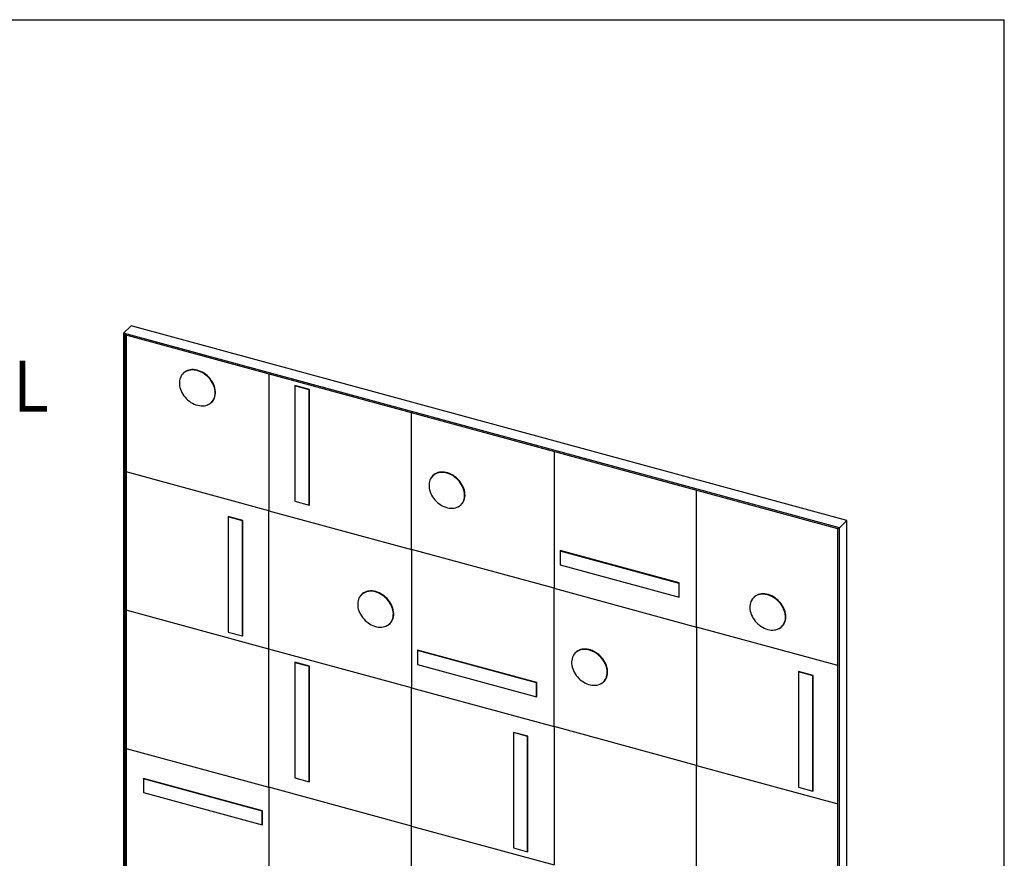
# Model space of a CAD drawing. Header units: millimetres. Extents: x 145 to 6295, y 51 to 4356.
# Tile 19 of 19: x 4463 to 6295, y 2797 to 4356. Entities that reach past the tile are written whole.
import ezdxf

# ---------------------------------------------------------------- set-up
doc = ezdxf.new("R2010")
doc.units = ezdxf.units.MM
doc.header["$LTSCALE"] = 15
doc.linetypes.add('SLD-Solido', pattern=[0])
for name, color, linetype in [('QUOTE', 1, 'SLD-Solido'), ('SCHIZZI', 9, 'Continuous'), ('SEZIONI', 9, 'SLD-Solido')]:
    doc.layers.add(name, color=color, linetype=linetype)
doc.styles.add('SLDTEXTSTYLE0', font='GOTHIC.TTF', dxfattribs={"width": 0.913})

msp = doc.modelspace()

# ---------------------------------------------------------------- linework, layer by layer
for p, q in [((4669.82, 3787.15), (4655.82, 3773.49)), ((6001.75, 3425.16), (4669.82, 3787.15)), ((5987.75, 3411.5), (4655.82, 3773.49)), ((4658.47, 3770.19), (4655.82, 3773.49)), ((4655.82, 3773.49), (4655.82, 1968.29)), ((5985.1, 3409.65), (4658.47, 3770.19)), ((4658.47, 3770.19), (4658.47, 1970.14)), ((4660.8, 3769.56), (4660.8, 3515.32)), ((4768.21, 3699.88), (4766.81, 3698.51)), ((4926.13, 3697.45), (4926.13, 3443.21)), ((4974.75, 3675.42), (4975.21, 3675.88)), ((5001.28, 3668.21), (4974.75, 3675.42)), ((4974.75, 3675.42), (4974.75, 3461.13)), ((4974.77, 3676), (4974.77, 3675.45)), ((5001.75, 3668.67), (4974.77, 3676)), ((5001.28, 3668.21), (5001.75, 3668.67)), ((5001.28, 3453.92), (5001.28, 3668.21)), ((5001.75, 3453.95), (5001.75, 3668.67)), ((4819.19, 3644.84), (4820.59, 3646.2)), ((5191.45, 3371.1), (5191.45, 3625.34)), ((5456.78, 3553.23), (5456.78, 3298.99)), ((4660.8, 3515.32), (4660.8, 3258.17)), ((4926.13, 3443.21), (4660.8, 3515.32)), ((5232.53, 3509.4), (5231.12, 3508.03)), ((5722.1, 3226.88), (5722.1, 3481.12)), ((4974.75, 3461.13), (5001.28, 3453.92)), ((5001.28, 3453.92), (5001.75, 3454.38)), ((5001.4, 3454.04), (5001.75, 3453.95)), ((5283.51, 3454.36), (5284.91, 3455.73)), ((4850.49, 3431.9), (4850.95, 3432.36)), ((4850.49, 3431.9), (4850.49, 3217.61)), ((4877.02, 3424.69), (4850.49, 3431.9)), ((4877.48, 3425.15), (4850.51, 3432.48)), ((4850.51, 3432.48), (4850.51, 3431.93)), ((4926.13, 3443.21), (5191.45, 3371.1)), ((4926.13, 3186.06), (4926.13, 3443.21)), ((4877.02, 3424.69), (4877.48, 3425.15)), ((4877.02, 3210.4), (4877.02, 3424.69)), ((4877.48, 3210.43), (4877.48, 3425.15)), ((5985.1, 3409.65), (5987.75, 3411.5)), ((5985.1, 1609.59), (5985.1, 3409.65)), ((6001.75, 3425.16), (5987.75, 3411.5)), ((5987.75, 1606.3), (5987.75, 3411.5)), ((6001.75, 1619.97), (6001.75, 3425.16)), ((5456.78, 3298.99), (5191.45, 3371.1)), ((5191.45, 3371.1), (5191.45, 3113.95)), ((5468.25, 3368.15), (5469.06, 3368.94)), ((5689.36, 3308.06), (5468.25, 3368.15)), ((5468.25, 3368.15), (5468.25, 3342.44)), ((5689.82, 3308.94), (5468.28, 3369.16)), ((5468.28, 3369.16), (5468.28, 3368.18)), ((5468.25, 3342.44), (5689.36, 3282.35)), ((5456.78, 3041.84), (5456.78, 3298.99)), ((5456.78, 3298.99), (5722.1, 3226.88)), ((5689.36, 3308.06), (5689.82, 3308.52)), ((5689.36, 3282.35), (5689.36, 3308.06)), ((5689.82, 3282.8), (5689.82, 3308.94)), ((5099.86, 3288.3), (5098.46, 3286.94)), ((5689.36, 3282.35), (5689.82, 3282.8)), ((5829.51, 3282.86), (5828.11, 3281.5)), ((4926.13, 3186.06), (4660.8, 3258.17)), ((4660.8, 3258.17), (4660.8, 3001.02)), ((5150.85, 3233.26), (5152.25, 3234.63)), ((5722.1, 3226.88), (5722.1, 2969.73)), ((5985.1, 3155.41), (5722.1, 3226.88)), ((5880.49, 3227.82), (5881.89, 3229.19)), ((4850.49, 3217.61), (4877.02, 3210.4)), ((4877.02, 3210.4), (4877.48, 3210.85)), ((4877.14, 3210.52), (4877.48, 3210.43)), ((4926.13, 2928.91), (4926.13, 3186.06)), ((5191.45, 3113.95), (4926.13, 3186.06)), ((5202.93, 3183.11), (5203.74, 3183.9)), ((5424.03, 3123.02), (5202.93, 3183.11)), ((5202.93, 3183.11), (5202.93, 3157.4)), ((5424.5, 3123.9), (5202.95, 3184.12)), ((5202.95, 3184.12), (5202.95, 3183.14)), ((5497.85, 3180.14), (5496.45, 3178.77)), ((4974.62, 3160.57), (4975.56, 3161.49)), ((4974.62, 3160.57), (4974.62, 2946.28)), ((5001.15, 3153.36), (4974.62, 3160.57)), ((4974.77, 3161.7), (4974.77, 3160.72)), ((5001.75, 3154.37), (4974.77, 3161.7)), ((5001.15, 3153.36), (5001.75, 3153.94)), ((5001.15, 2939.07), (5001.15, 3153.36)), ((5001.75, 2939.65), (5001.75, 3154.37)), ((5202.93, 3157.4), (5424.03, 3097.3)), ((5911.79, 3143.46), (5912.25, 3143.92)), ((5911.79, 3143.46), (5911.79, 2929.17)), ((5938.32, 3136.25), (5911.79, 3143.46)), ((5938.79, 3136.71), (5911.81, 3144.04)), ((5911.81, 3144.04), (5911.81, 3143.49)), ((5938.32, 3136.25), (5938.79, 3136.71)), ((5938.32, 2921.96), (5938.32, 3136.25)), ((5938.79, 2921.99), (5938.79, 3136.71)), ((5424.03, 3123.02), (5424.5, 3123.48)), ((5424.03, 3097.3), (5424.03, 3123.02)), ((5424.5, 3097.76), (5424.5, 3123.9)), ((5548.84, 3125.1), (5550.24, 3126.47)), ((5191.45, 3113.95), (5456.78, 3041.84)), ((5191.45, 2856.8), (5191.45, 3113.95)), ((5424.03, 3097.3), (5424.5, 3097.76)), ((5722.1, 2969.73), (5456.78, 3041.84)), ((5456.78, 3041.84), (5456.78, 2784.69)), ((5381.14, 3030.53), (5381.6, 3030.99)), ((5381.14, 3030.53), (5381.14, 2816.24)), ((5407.67, 3023.32), (5381.14, 3030.53)), ((5408.14, 3023.78), (5381.16, 3031.11)), ((5381.16, 3031.11), (5381.16, 3030.56)), ((5407.67, 3023.32), (5408.14, 3023.78)), ((5407.67, 2809.03), (5407.67, 3023.32)), ((5408.14, 2809.06), (5408.14, 3023.78)), ((4660.8, 3001.02), (4926.13, 2928.91)), ((4660.8, 3001.02), (4660.8, 2743.87)), ((5722.1, 2712.58), (5722.1, 2969.73)), ((5722.1, 2969.73), (5985.1, 2898.26)), ((4692.62, 2944.65), (4693.08, 2945.1)), ((4913.72, 2884.56), (4692.62, 2944.65)), ((4692.62, 2944.65), (4692.62, 2918.93)), ((4914.63, 2884.89), (4693.08, 2945.1)), ((4974.62, 2946.28), (5001.15, 2939.07)), ((5001.15, 2939.07), (5001.75, 2939.65)), ((4692.62, 2918.93), (4913.72, 2858.84)), ((5191.45, 2856.8), (4926.13, 2928.91)), ((4926.13, 2928.91), (4926.13, 2671.76)), ((5911.79, 2929.17), (5938.32, 2921.96)), ((5938.32, 2921.96), (5938.79, 2922.41)), ((5938.44, 2922.08), (5938.79, 2921.99)), ((4913.72, 2884.56), (4914.19, 2885.01)), ((4913.72, 2858.84), (4913.72, 2884.56)), ((4914.63, 2858.75), (4914.63, 2884.89)), ((4913.72, 2858.84), (4914.63, 2859.73)), ((4913.84, 2858.96), (4914.63, 2858.75)), ((5191.45, 2599.65), (5191.45, 2856.8)), ((5191.45, 2856.8), (5456.78, 2784.69)), ((5381.14, 2816.24), (5407.67, 2809.03)), ((5407.67, 2809.03), (5408.14, 2809.48)), ((5407.79, 2809.15), (5408.14, 2809.06))]:
    msp.add_line(p, q)
at = {"flags": 128}
for points in [[(4824.78, 3672.21), (4823.72, 3675.43), (4822.37, 3678.62), (4820.75, 3681.74), (4818.87, 3684.76), (4816.74, 3687.67), (4814.4, 3690.42), (4811.85, 3693), (4809.13, 3695.38), (4806.26, 3697.54), (4803.26, 3699.45), (4800.17, 3701.11), (4797.01, 3702.49), (4793.81, 3703.59), (4790.61, 3704.38), (4787.43, 3704.88), (4784.3, 3705.06), (4781.25, 3704.93), (4778.31, 3704.49), (4775.51, 3703.74), (4772.87, 3702.69), (4770.42, 3701.36), (4768.18, 3699.74), (4766.17, 3697.87), (4764.42, 3695.75), (4762.93, 3693.4), (4761.72, 3690.86), (4760.8, 3688.13), (4760.18, 3685.25), (4759.87, 3682.24), (4759.87, 3679.14), (4760.18, 3675.96), (4760.79, 3672.75), (4761.71, 3669.52), (4762.92, 3666.32), (4764.4, 3663.16), (4766.16, 3660.09), (4768.16, 3657.12), (4770.4, 3654.29), (4772.85, 3651.62), (4775.49, 3649.14), (4778.29, 3646.86), (4781.23, 3644.82), (4784.27, 3643.03), (4787.4, 3641.51), (4790.58, 3640.27), (4793.79, 3639.33), (4796.98, 3638.68), (4800.14, 3638.34), (4803.23, 3638.32), (4806.23, 3638.6), (4809.1, 3639.2), (4811.83, 3640.1), (4814.37, 3641.29), (4816.72, 3642.76), (4818.85, 3644.51), (4820.73, 3646.51), (4822.36, 3648.75), (4823.71, 3651.19), (4824.78, 3653.83), (4825.54, 3656.64), (4826.01, 3659.59), (4826.16, 3662.65), (4826.01, 3665.79), (4825.55, 3668.99), (4824.78, 3672.21)], [(4812.44, 3640.35), (4813.74, 3640.91), (4816.2, 3642.26), (4818.46, 3643.88), (4820.48, 3645.77), (4822.24, 3647.9), (4823.74, 3650.27), (4824.96, 3652.83), (4825.88, 3655.58), (4826.5, 3658.48), (4826.81, 3661.5), (4826.81, 3664.63), (4826.5, 3667.83), (4825.88, 3671.06), (4824.96, 3674.31), (4823.74, 3677.54), (4822.24, 3680.71), (4820.48, 3683.81), (4818.46, 3686.8), (4816.2, 3689.65), (4813.74, 3692.33), (4811.08, 3694.83), (4808.26, 3697.12), (4805.3, 3699.17), (4802.24, 3700.97), (4799.09, 3702.5), (4795.88, 3703.75), (4792.66, 3704.7), (4789.44, 3705.35), (4786.26, 3705.68), (4783.15, 3705.71), (4780.13, 3705.42), (4777.24, 3704.82), (4774.5, 3703.91), (4771.94, 3702.71), (4769.57, 3701.23), (4767.43, 3699.47), (4765.54, 3697.45), (4763.9, 3695.2), (4762.54, 3692.74), (4762.16, 3691.87)], [(4770.9, 3702.11), (4769.58, 3701.11), (4768.21, 3699.88)], [(4767.57, 3699.59), (4766.47, 3698.36), (4765.58, 3697.21)], [(4820.59, 3646.2), (4822.13, 3647.88), (4822.89, 3648.85)], [(4817.86, 3643.64), (4819.39, 3644.79), (4820.29, 3645.58)], [(5224.55, 3485.14), (5225.2, 3481.92), (5226.14, 3478.7), (5227.38, 3475.5), (5228.9, 3472.35), (5230.68, 3469.28), (5232.71, 3466.33), (5234.97, 3463.51), (5237.44, 3460.86), (5240.1, 3458.4), (5242.92, 3456.15), (5245.87, 3454.14), (5248.92, 3452.38), (5252.06, 3450.89), (5255.24, 3449.68), (5258.45, 3448.76), (5261.64, 3448.15), (5264.8, 3447.85), (5267.88, 3447.85), (5270.86, 3448.17), (5273.72, 3448.8), (5276.43, 3449.73), (5278.96, 3450.95), (5281.28, 3452.46), (5283.38, 3454.23), (5285.24, 3456.26), (5286.84, 3458.52), (5288.16, 3460.99), (5289.19, 3463.65), (5289.93, 3466.47), (5290.36, 3469.43), (5290.48, 3472.5), (5290.3, 3475.65), (5289.8, 3478.86), (5289, 3482.08), (5287.91, 3485.3), (5286.53, 3488.48), (5284.88, 3491.59), (5282.97, 3494.6), (5280.82, 3497.49), (5278.45, 3500.22), (5275.89, 3502.78), (5273.15, 3505.14), (5270.26, 3507.27), (5267.25, 3509.16), (5264.15, 3510.79), (5260.99, 3512.14), (5257.79, 3513.21), (5254.59, 3513.97), (5251.41, 3514.43), (5248.29, 3514.58), (5245.25, 3514.41), (5242.32, 3513.94), (5239.54, 3513.16), (5236.92, 3512.08), (5234.49, 3510.72), (5232.28, 3509.08), (5230.29, 3507.17), (5228.56, 3505.03), (5227.1, 3502.66), (5225.92, 3500.09), (5225.04, 3497.35), (5224.45, 3494.45), (5224.18, 3491.44), (5224.21, 3488.32), (5224.55, 3485.14)], [(5276.76, 3449.87), (5278.69, 3450.74), (5281.11, 3452.16), (5283.3, 3453.85), (5285.26, 3455.8), (5286.96, 3457.99), (5288.39, 3460.41), (5289.54, 3463.02), (5290.38, 3465.81), (5290.93, 3468.74), (5291.16, 3471.8), (5291.08, 3474.94), (5290.69, 3478.15), (5290, 3481.4), (5289, 3484.64), (5287.71, 3487.86), (5286.15, 3491.02), (5284.31, 3494.09), (5282.23, 3497.04), (5279.92, 3499.85), (5277.41, 3502.49), (5274.71, 3504.94), (5271.85, 3507.17), (5268.87, 3509.16), (5265.77, 3510.9), (5262.61, 3512.36), (5259.4, 3513.53), (5256.17, 3514.41), (5252.96, 3514.98), (5249.79, 3515.24), (5246.7, 3515.19), (5243.72, 3514.82), (5240.86, 3514.14), (5238.16, 3513.16), (5235.65, 3511.89), (5233.34, 3510.33), (5231.26, 3508.51), (5229.42, 3506.43), (5227.86, 3504.13), (5226.57, 3501.61), (5226.47, 3501.39)], [(5231.89, 3509.11), (5230.36, 3507.34), (5229.9, 3506.73)], [(5235.22, 3511.63), (5233.68, 3510.44), (5232.53, 3509.4)], [(5282.18, 3453.16), (5284.24, 3454.76), (5284.61, 3455.1)], [(5284.91, 3455.73), (5286.64, 3457.63), (5287.21, 3458.37)], [(5124.66, 3292.24), (5121.45, 3292.96), (5118.28, 3293.38), (5115.17, 3293.48), (5112.15, 3293.27), (5109.24, 3292.75), (5106.48, 3291.93), (5103.89, 3290.81), (5101.49, 3289.4), (5099.31, 3287.72), (5097.36, 3285.78), (5095.67, 3283.6), (5094.25, 3281.2), (5093.11, 3278.6), (5092.27, 3275.84), (5091.73, 3272.92), (5091.5, 3269.89), (5091.58, 3266.76), (5091.96, 3263.57), (5092.65, 3260.35), (5093.64, 3257.13), (5094.92, 3253.93), (5096.48, 3250.8), (5098.3, 3247.74), (5100.37, 3244.81), (5102.66, 3242.02), (5105.16, 3239.39), (5107.84, 3236.96), (5110.68, 3234.75), (5113.65, 3232.77), (5116.72, 3231.05), (5119.86, 3229.6), (5123.05, 3228.43), (5126.26, 3227.56), (5129.45, 3226.99), (5132.59, 3226.73), (5135.66, 3226.79), (5138.63, 3227.15), (5141.47, 3227.82), (5144.15, 3228.8), (5146.65, 3230.06), (5148.94, 3231.61), (5151.01, 3233.42), (5152.83, 3235.48), (5154.39, 3237.77), (5155.67, 3240.27), (5156.66, 3242.96), (5157.35, 3245.8), (5157.73, 3248.78), (5157.81, 3251.86), (5157.58, 3255.03), (5157.04, 3258.23), (5156.2, 3261.46), (5155.06, 3264.67), (5153.64, 3267.84), (5151.95, 3270.94), (5150, 3273.94), (5147.82, 3276.81), (5145.42, 3279.52), (5142.83, 3282.05), (5140.07, 3284.37), (5137.16, 3286.47), (5134.14, 3288.32), (5131.03, 3289.91), (5127.86, 3291.22), (5124.66, 3292.24)], [(5125.12, 3292.91), (5121.9, 3293.64), (5118.71, 3294.05), (5115.58, 3294.16), (5112.53, 3293.95), (5109.61, 3293.42), (5106.83, 3292.59), (5104.22, 3291.47), (5101.8, 3290.05), (5099.6, 3288.36), (5097.65, 3286.4), (5095.94, 3284.21), (5094.51, 3281.8), (5093.81, 3280.3)], [(5099.23, 3288.02), (5098.58, 3287.31), (5097.24, 3285.64)], [(5102.56, 3290.54), (5100.71, 3289.08), (5099.86, 3288.3)], [(5144.1, 3228.78), (5144.75, 3229.04), (5147.26, 3230.32), (5149.57, 3231.87), (5151.65, 3233.7), (5153.48, 3235.77), (5155.05, 3238.08), (5156.34, 3240.6), (5157.34, 3243.3), (5158.03, 3246.16), (5158.42, 3249.16), (5158.5, 3252.27), (5158.27, 3255.45), (5157.72, 3258.68), (5156.87, 3261.92), (5155.73, 3265.16), (5154.3, 3268.35), (5152.6, 3271.47), (5150.64, 3274.49), (5148.44, 3277.37), (5146.03, 3280.1), (5143.42, 3282.65), (5140.64, 3284.99), (5137.71, 3287.1), (5134.67, 3288.97), (5131.54, 3290.57), (5128.34, 3291.89), (5125.12, 3292.91)], [(5844.77, 3226.46), (5847.88, 3224.87), (5851.05, 3223.56), (5854.25, 3222.53), (5857.45, 3221.81), (5860.62, 3221.39), (5863.73, 3221.28), (5866.76, 3221.48), (5869.67, 3222), (5872.43, 3222.82), (5875.03, 3223.93), (5877.43, 3225.34), (5879.62, 3227.01), (5881.57, 3228.95), (5883.26, 3231.12), (5884.69, 3233.52), (5885.83, 3236.11), (5886.67, 3238.88), (5887.22, 3241.79), (5887.45, 3244.82), (5887.38, 3247.95), (5887, 3251.13), (5886.31, 3254.36), (5885.33, 3257.58), (5884.05, 3260.77), (5882.5, 3263.91), (5880.68, 3266.97), (5878.62, 3269.9), (5876.33, 3272.7), (5873.84, 3275.33), (5871.16, 3277.76), (5868.32, 3279.98), (5865.36, 3281.96), (5862.29, 3283.69), (5859.14, 3285.14), (5855.95, 3286.31), (5852.75, 3287.19), (5849.56, 3287.76), (5846.41, 3288.03), (5843.34, 3287.98), (5840.37, 3287.62), (5837.53, 3286.95), (5834.85, 3285.98), (5832.35, 3284.72), (5830.05, 3283.18), (5827.98, 3281.37), (5826.15, 3279.31), (5824.59, 3277.02), (5823.31, 3274.53), (5822.31, 3271.85), (5821.62, 3269), (5821.23, 3266.03), (5821.14, 3262.94), (5821.37, 3259.79), (5821.9, 3256.58), (5822.74, 3253.35), (5823.87, 3250.14), (5825.29, 3246.97), (5826.98, 3243.87), (5828.92, 3240.87), (5831.1, 3238), (5833.49, 3235.29), (5836.08, 3232.75), (5838.84, 3230.42), (5841.75, 3228.32), (5844.77, 3226.46)], [(5888.15, 3246.04), (5888, 3249.21), (5887.53, 3252.43), (5886.76, 3255.67), (5885.69, 3258.91), (5884.33, 3262.12), (5882.69, 3265.26), (5880.8, 3268.3), (5878.66, 3271.22), (5876.3, 3274), (5873.73, 3276.59), (5870.99, 3278.99), (5868.1, 3281.16), (5865.08, 3283.09), (5861.97, 3284.75), (5858.79, 3286.14), (5855.57, 3287.25), (5852.35, 3288.05), (5849.15, 3288.54), (5846, 3288.72), (5842.93, 3288.59), (5839.97, 3288.14), (5837.15, 3287.39), (5834.5, 3286.34), (5832.03, 3284.99), (5829.78, 3283.36), (5827.76, 3281.48), (5825.99, 3279.34), (5824.49, 3276.98), (5823.46, 3274.86)], [(5832.21, 3285.1), (5831.45, 3284.54), (5829.51, 3282.86)], [(5873.75, 3223.34), (5876.3, 3224.53), (5878.66, 3226.02), (5880.8, 3227.78), (5882.69, 3229.79), (5884.33, 3232.04), (5885.69, 3234.51), (5886.76, 3237.17), (5887.53, 3239.99), (5888, 3242.96), (5888.15, 3246.04)], [(5149.52, 3232.07), (5150.5, 3232.79), (5151.95, 3234)], [(5879.16, 3226.63), (5879.59, 3226.93), (5881.59, 3228.56)], [(5881.89, 3229.19), (5882.97, 3230.32), (5884.19, 3231.83)], [(5535.42, 3178.12), (5532.41, 3180), (5529.31, 3181.61), (5526.14, 3182.95), (5522.94, 3184), (5519.74, 3184.74), (5516.56, 3185.19), (5513.44, 3185.32), (5510.41, 3185.14), (5507.49, 3184.65), (5504.72, 3183.85), (5502.11, 3182.76), (5499.69, 3181.37), (5497.49, 3179.72), (5495.52, 3177.8), (5493.8, 3175.64), (5492.36, 3173.27), (5491.19, 3170.69), (5490.32, 3167.93), (5489.76, 3165.03), (5489.5, 3162.01), (5489.54, 3158.89), (5489.9, 3155.71), (5490.57, 3152.49), (5491.53, 3149.26), (5492.78, 3146.06), (5494.31, 3142.92), (5496.11, 3139.86), (5498.16, 3136.91), (5500.43, 3134.1), (5502.91, 3131.46), (5505.57, 3129.01), (5508.4, 3126.78), (5511.36, 3124.78), (5514.42, 3123.03), (5517.56, 3121.55), (5520.74, 3120.36), (5523.95, 3119.46), (5527.14, 3118.87), (5530.29, 3118.58), (5533.37, 3118.6), (5536.35, 3118.94), (5539.2, 3119.58), (5541.9, 3120.53), (5544.41, 3121.77), (5546.73, 3123.29), (5548.81, 3125.08), (5550.66, 3127.12), (5552.24, 3129.39), (5553.55, 3131.87), (5554.56, 3134.54), (5555.28, 3137.37), (5555.7, 3140.34), (5555.81, 3143.41), (5555.6, 3146.57), (5555.09, 3149.77), (5554.28, 3153), (5553.17, 3156.21), (5551.77, 3159.39), (5550.11, 3162.49), (5548.18, 3165.5), (5546.02, 3168.38), (5543.64, 3171.11), (5541.07, 3173.66), (5538.32, 3176), (5535.42, 3178.12)], [(5542.09, 3120.61), (5544.02, 3121.48), (5546.43, 3122.9), (5548.63, 3124.59), (5550.59, 3126.54), (5552.29, 3128.73), (5553.72, 3131.15), (5554.86, 3133.76), (5555.71, 3136.55), (5556.25, 3139.48), (5556.49, 3142.54), (5556.41, 3145.68), (5556.02, 3148.89), (5555.32, 3152.14), (5554.33, 3155.38), (5553.04, 3158.6), (5551.47, 3161.76), (5549.64, 3164.83), (5547.56, 3167.78), (5545.25, 3170.59), (5542.73, 3173.24), (5540.04, 3175.68), (5537.18, 3177.91), (5534.19, 3179.9), (5531.1, 3181.64), (5527.93, 3183.1), (5524.72, 3184.27), (5521.5, 3185.15), (5518.29, 3185.72), (5515.12, 3185.98), (5512.03, 3185.93), (5509.04, 3185.56), (5506.18, 3184.88), (5503.49, 3183.9), (5500.97, 3182.63), (5498.66, 3181.07), (5496.58, 3179.25), (5494.75, 3177.17), (5493.18, 3174.87), (5491.89, 3172.35), (5491.8, 3172.13)], [(5497.22, 3179.85), (5495.68, 3178.08), (5495.22, 3177.47)], [(5500.55, 3182.37), (5498.89, 3181.08), (5497.85, 3180.14)], [(5547.51, 3123.9), (5549.56, 3125.5), (5549.94, 3125.84)], [(5550.24, 3126.47), (5552.06, 3128.48), (5552.54, 3129.11)]]:
    msp.add_lwpolyline(points, dxfattribs=at)
for centre, radius, start, end in [((5844.61, 3267.4), 21.86, 136.04006, 144.1845), ((5137.12, 3250.13), 21.66, 314.31564, 323.5943)]:
    msp.add_arc(centre, radius, start, end)
at = {"layer": 'QUOTE', "color": 7, "true_color": 0xffffff}
msp.add_line((144.66, 4356.48), (6294.36, 4356.48), dxfattribs=at)
at = {"layer": 'SCHIZZI', "color": 7, "true_color": 0xffffff}
msp.add_line((6294.66, 51.48), (6294.36, 4356.48), dxfattribs=at)

# ---------------------------------------------------------------- texts
at = {"layer": 'SEZIONI', "insert": (4452.71, 3722.62), "char_height": 95.25, "attachment_point": 1, "style": 'SLDTEXTSTYLE0'}
msp.add_mtext('L', dxfattribs=at)

doc.saveas('drawing.dxf')
